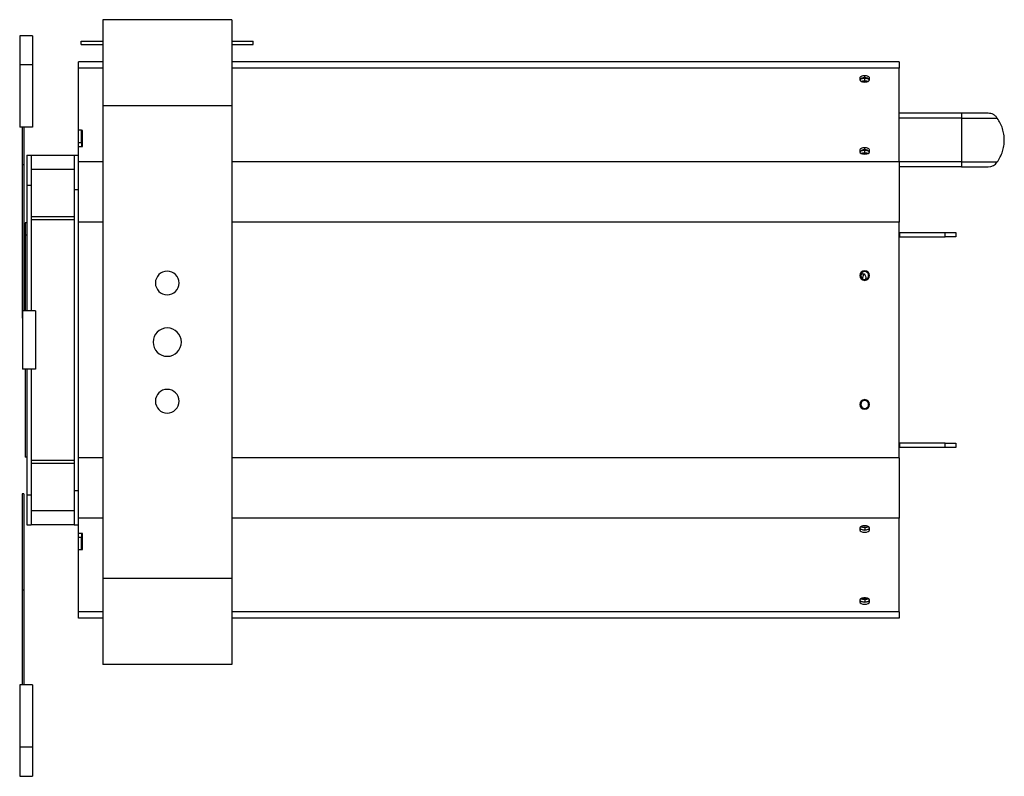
# Model space of a CAD drawing. Header units: millimetres. Extents: x 26 to 402, y 12 to 266.
# Tile 2 of 6: x 186 to 278, y 46 to 116. Entities that reach past the tile are written whole.
import ezdxf

# ---------------------------------------------------------------- set-up
doc = ezdxf.new("R2010")
doc.units = ezdxf.units.MM

msp = doc.modelspace()

# ---------------------------------------------------------------- linework, layer by layer
at = {"color": 7, "linetype": 'Continuous', "lineweight": 25}
for p, q in [((205.924, 116.425), (193.924, 116.425)), ((193.924, 116.425), (193.924, 108.425)), ((205.924, 116.425), (205.924, 108.425)), ((187.389, 114.922), (186.189, 114.922)), ((186.189, 114.922), (186.189, 112.222)), ((187.389, 114.922), (187.389, 112.222)), ((191.924, 114.425), (193.918, 114.425)), ((191.924, 114.125), (191.924, 114.425)), ((191.924, 114.125), (193.924, 114.125)), ((205.924, 114.425), (207.924, 114.425)), ((205.924, 114.125), (207.924, 114.125)), ((207.924, 114.125), (207.924, 114.425)), ((187.389, 112.222), (186.189, 112.222)), ((186.189, 112.222), (186.189, 106.422)), ((187.389, 112.222), (187.389, 106.422)), ((193.924, 112.515), (191.649, 112.515)), ((191.649, 111.913), (191.649, 112.515)), ((191.649, 106.15), (191.649, 111.913)), ((193.924, 111.913), (191.649, 111.913)), ((268.049, 112.515), (205.924, 112.515)), ((268.049, 111.913), (205.924, 111.913)), ((268.049, 112.515), (268.049, 111.913)), ((268.049, 103.212), (268.049, 111.913)), ((264.399, 110.989), (264.399, 110.839)), ((264.849, 111.006), (264.849, 111.214)), ((264.849, 110.764), (264.849, 110.981)), ((265.299, 110.839), (265.299, 110.989)), ((264.849, 110.674), (264.849, 110.614)), ((205.924, 108.425), (193.924, 108.425)), ((193.924, 108.425), (193.924, 64.425)), ((205.924, 108.425), (205.924, 64.425)), ((273.869, 107.722), (268.049, 107.722)), ((273.869, 107.257), (268.049, 107.257)), ((276.347, 107.722), (273.869, 107.722)), ((273.869, 107.722), (273.869, 107.257)), ((273.869, 107.257), (277.192, 107.257)), ((187.389, 106.422), (186.189, 106.422)), ((186.429, 106.422), (186.429, 102.906)), ((186.589, 106.422), (186.589, 102.906)), ((191.949, 106.15), (191.649, 106.15)), ((191.649, 105.011), (191.649, 106.15)), ((191.949, 105.011), (191.949, 106.15)), ((192.049, 106.112), (191.949, 106.112)), ((192.049, 104.612), (192.049, 106.112)), ((191.649, 105.011), (191.949, 105.011)), ((191.649, 104.612), (191.649, 105.011)), ((191.649, 103.212), (191.649, 104.612)), ((191.649, 104.612), (192.049, 104.612)), ((191.949, 105.011), (191.949, 104.612)), ((264.849, 104.304), (264.849, 104.512)), ((186.849, 103.822), (187.249, 103.822)), ((186.849, 103.822), (186.849, 101.022)), ((187.249, 103.822), (191.249, 103.822)), ((187.249, 103.822), (187.249, 101.022)), ((191.249, 103.822), (191.649, 103.822)), ((191.249, 103.822), (191.249, 100.622)), ((264.399, 104.287), (264.399, 104.137)), ((264.849, 104.063), (264.849, 104.28)), ((264.849, 103.973), (264.849, 103.912)), ((265.299, 104.137), (265.299, 104.287)), ((186.589, 102.906), (186.429, 102.906)), ((186.429, 102.906), (186.429, 88.647)), ((186.589, 102.906), (186.589, 89.322)), ((191.649, 97.591), (191.649, 103.212)), ((193.924, 103.212), (191.649, 103.212)), ((268.049, 103.212), (205.924, 103.212)), ((268.049, 103.212), (268.049, 97.591)), ((273.869, 103.187), (268.049, 103.187)), ((273.869, 102.722), (268.049, 102.722)), ((273.869, 103.187), (277.192, 103.187)), ((273.869, 102.722), (276.347, 102.722)), ((187.249, 102.508), (191.249, 102.508)), ((186.849, 101.022), (187.249, 101.022)), ((186.849, 101.022), (186.849, 94.237)), ((187.249, 101.022), (187.249, 89.322)), ((191.249, 100.622), (191.649, 100.622)), ((191.249, 100.622), (191.249, 72.622)), ((187.249, 98.108), (191.249, 98.108)), ((186.689, 97.522), (186.689, 96.391)), ((186.849, 97.522), (186.689, 97.522)), ((187.249, 97.822), (191.249, 97.822)), ((191.649, 75.652), (191.649, 97.591)), ((193.924, 97.591), (191.649, 97.591)), ((268.049, 97.591), (205.924, 97.591)), ((268.049, 75.652), (268.049, 97.591)), ((186.849, 96.391), (186.689, 96.391)), ((186.689, 96.391), (186.689, 89.322)), ((268.049, 96.621), (268.083, 96.622)), ((268.083, 96.622), (268.083, 96.222)), ((268.083, 96.622), (272.349, 96.622)), ((272.349, 96.222), (272.349, 96.622)), ((272.349, 96.622), (273.349, 96.622)), ((273.349, 96.622), (273.349, 96.222)), ((268.049, 96.22), (268.083, 96.222)), ((268.083, 96.222), (272.349, 96.222)), ((273.349, 96.222), (272.349, 96.222)), ((186.849, 94.237), (186.849, 89.322)), ((264.525, 92.442), (264.661, 92.442)), ((187.649, 89.322), (186.449, 89.322)), ((186.449, 89.322), (186.449, 83.922)), ((187.649, 89.322), (187.649, 83.922)), ((186.449, 88.647), (186.429, 88.647)), ((187.649, 83.922), (186.449, 83.922)), ((186.689, 83.922), (186.689, 75.722)), ((186.849, 83.922), (186.849, 77.27)), ((187.249, 83.922), (187.249, 72.222)), ((186.849, 77.27), (186.849, 72.222)), ((268.083, 77.022), (268.049, 77.024)), ((268.083, 77.022), (268.083, 76.622)), ((272.349, 77.022), (268.083, 77.022)), ((272.349, 76.622), (272.349, 77.022)), ((272.349, 77.022), (273.349, 77.022)), ((273.349, 77.022), (273.349, 76.622)), ((268.083, 76.622), (268.049, 76.623)), ((272.349, 76.622), (268.083, 76.622)), ((273.349, 76.622), (272.349, 76.622)), ((186.849, 75.722), (186.689, 75.722)), ((191.249, 75.422), (187.249, 75.422)), ((191.649, 70.032), (191.649, 75.652)), ((193.924, 75.652), (191.649, 75.652)), ((268.049, 75.652), (205.924, 75.652)), ((268.049, 75.652), (268.049, 70.032)), ((191.249, 75.136), (187.249, 75.136)), ((191.249, 72.622), (191.649, 72.622)), ((191.249, 72.622), (191.249, 69.422)), ((186.429, 72.299), (186.429, 63.35)), ((186.589, 72.299), (186.429, 72.299)), ((186.589, 72.299), (186.589, 63.35)), ((186.849, 72.222), (187.249, 72.222)), ((186.849, 72.222), (186.849, 69.422)), ((187.249, 72.222), (187.249, 69.422)), ((191.249, 70.736), (187.249, 70.736)), ((191.649, 68.632), (191.649, 70.032)), ((193.924, 70.032), (191.649, 70.032)), ((268.049, 70.032), (205.924, 70.032)), ((268.049, 61.33), (268.049, 70.032)), ((186.849, 69.422), (187.249, 69.422)), ((191.249, 69.422), (187.249, 69.422)), ((191.249, 69.422), (191.649, 69.422)), ((264.399, 69.107), (264.399, 68.957)), ((264.849, 69.271), (264.849, 69.332)), ((264.849, 69.181), (264.849, 68.964)), ((265.299, 68.957), (265.299, 69.107)), ((192.049, 68.632), (191.649, 68.632)), ((191.649, 68.232), (191.649, 68.632)), ((191.949, 68.232), (191.649, 68.232)), ((191.649, 67.093), (191.649, 68.232)), ((191.949, 68.632), (191.949, 68.232)), ((191.949, 67.093), (191.949, 68.232)), ((192.049, 67.132), (192.049, 68.632)), ((191.649, 61.33), (191.649, 67.093)), ((191.949, 67.093), (191.649, 67.093)), ((191.949, 67.132), (192.049, 67.132)), ((205.924, 64.425), (193.924, 64.425)), ((193.924, 64.425), (193.924, 56.425)), ((205.924, 64.425), (205.924, 56.425)), ((186.589, 63.35), (186.429, 63.35)), ((186.429, 63.35), (186.429, 54.524)), ((186.589, 63.35), (186.589, 54.524)), ((264.399, 62.405), (264.399, 62.255)), ((264.849, 62.569), (264.849, 62.63)), ((264.849, 62.48), (264.849, 62.263)), ((265.299, 62.255), (265.299, 62.405)), ((191.649, 60.729), (191.649, 61.33)), ((193.924, 61.33), (191.649, 61.33)), ((193.924, 60.729), (191.649, 60.729)), ((268.049, 61.33), (205.924, 61.33)), ((268.049, 60.729), (205.924, 60.729)), ((268.049, 61.33), (268.049, 60.729)), ((205.924, 56.425), (193.924, 56.425)), ((187.389, 54.524), (186.189, 54.524)), ((186.189, 54.524), (186.189, 48.724)), ((187.389, 54.524), (187.389, 48.724)), ((187.389, 48.724), (186.189, 48.724)), ((186.189, 48.724), (186.189, 46.024)), ((187.389, 48.724), (187.389, 46.024)), ((186.189, 46.024), (187.389, 46.024))]:
    msp.add_line(p, q, dxfattribs=at)
at = {"color": 7, "linetype": 'Continuous', "lineweight": 25, "flags": 128}
for points in [[(264.849, 111.214), (264.761, 111.21), (264.677, 111.197), (264.599, 111.176), (264.531, 111.148), (264.475, 111.114), (264.433, 111.075), (264.407, 111.033), (264.399, 110.989)], [(264.478, 110.909), (264.638, 110.96), (264.849, 110.981)], [(265.299, 110.989), (265.29, 111.033), (265.265, 111.075), (265.223, 111.114), (265.167, 111.148), (265.099, 111.176), (265.021, 111.197), (264.937, 111.21), (264.849, 111.214)], [(264.849, 110.981), (265.059, 110.96), (265.22, 110.909)], [(264.399, 110.839), (264.433, 110.753), (264.531, 110.68), (264.677, 110.631), (264.849, 110.614), (265.021, 110.631), (265.167, 110.68), (265.265, 110.753), (265.299, 110.839)], [(264.495, 110.7), (264.638, 110.743), (264.849, 110.764)], [(264.636, 110.641), (264.707, 110.66), (264.849, 110.674)], [(264.849, 110.764), (265.059, 110.743), (265.202, 110.7)], [(264.849, 110.674), (264.99, 110.66), (265.061, 110.641)], [(264.849, 104.512), (264.761, 104.508), (264.677, 104.495), (264.599, 104.474), (264.531, 104.446), (264.475, 104.412), (264.433, 104.373), (264.407, 104.331), (264.399, 104.287)], [(265.299, 104.287), (265.29, 104.331), (265.265, 104.373), (265.223, 104.412), (265.167, 104.446), (265.099, 104.474), (265.021, 104.495), (264.937, 104.508), (264.849, 104.512)], [(264.399, 104.137), (264.433, 104.051), (264.531, 103.978), (264.677, 103.929), (264.849, 103.912), (265.021, 103.929), (265.167, 103.978), (265.265, 104.051), (265.299, 104.137)], [(264.481, 104.209), (264.638, 104.259), (264.849, 104.28)], [(264.494, 103.998), (264.638, 104.042), (264.849, 104.063)], [(264.636, 103.939), (264.707, 103.959), (264.849, 103.973)], [(264.849, 104.28), (265.059, 104.259), (265.217, 104.209)], [(264.849, 104.063), (265.059, 104.042), (265.203, 103.998)], [(264.849, 103.973), (264.99, 103.959), (265.062, 103.939)], [(264.479, 92.608), (264.522, 92.689), (264.602, 92.765), (264.697, 92.792), (264.791, 92.765), (264.872, 92.689), (264.925, 92.576), (264.944, 92.442)], [(264.686, 92.29), (264.68, 92.308), (264.661, 92.442)], [(264.944, 92.442), (264.925, 92.308), (264.907, 92.256)], [(264.849, 69.332), (264.761, 69.327), (264.677, 69.315), (264.599, 69.294), (264.531, 69.266), (264.475, 69.232), (264.433, 69.193), (264.407, 69.151), (264.399, 69.107)], [(264.399, 68.957), (264.433, 68.871), (264.531, 68.798), (264.677, 68.749), (264.849, 68.732), (265.021, 68.749), (265.167, 68.798), (265.265, 68.871), (265.299, 68.957)], [(264.402, 69.136), (264.433, 69.078), (264.531, 69.005), (264.677, 68.957), (264.849, 68.94), (265.021, 68.957), (265.167, 69.005), (265.265, 69.078), (265.295, 69.136)], [(264.481, 69.035), (264.638, 68.985), (264.849, 68.964)], [(264.494, 69.245), (264.638, 69.202), (264.849, 69.181)], [(264.849, 69.271), (264.707, 69.285), (264.636, 69.305)], [(265.299, 69.107), (265.29, 69.151), (265.265, 69.193), (265.223, 69.232), (265.167, 69.266), (265.099, 69.294), (265.021, 69.315), (264.937, 69.327), (264.849, 69.332)], [(265.062, 69.305), (264.99, 69.285), (264.849, 69.271)], [(264.849, 69.181), (265.059, 69.202), (265.203, 69.245)], [(264.849, 68.964), (265.059, 68.985), (265.217, 69.035)], [(264.849, 62.63), (264.761, 62.625), (264.677, 62.613), (264.599, 62.592), (264.531, 62.564), (264.475, 62.53), (264.433, 62.491), (264.407, 62.449), (264.399, 62.405)], [(264.402, 62.434), (264.433, 62.376), (264.531, 62.303), (264.677, 62.255), (264.849, 62.238), (265.021, 62.255), (265.167, 62.303), (265.265, 62.376), (265.295, 62.434)], [(264.478, 62.335), (264.638, 62.284), (264.849, 62.263)], [(264.495, 62.544), (264.638, 62.501), (264.849, 62.48)], [(264.849, 62.569), (264.707, 62.583), (264.636, 62.603)], [(265.299, 62.405), (265.29, 62.449), (265.265, 62.491), (265.223, 62.53), (265.167, 62.564), (265.099, 62.592), (265.021, 62.613), (264.937, 62.625), (264.849, 62.63)], [(265.061, 62.603), (264.99, 62.583), (264.849, 62.569)], [(264.849, 62.48), (265.059, 62.501), (265.202, 62.544)], [(264.849, 62.263), (265.059, 62.284), (265.22, 62.335)], [(264.399, 62.255), (264.433, 62.169), (264.531, 62.096), (264.677, 62.047), (264.849, 62.03), (265.021, 62.047), (265.167, 62.096), (265.265, 62.169), (265.299, 62.255)]]:
    msp.add_lwpolyline(points, dxfattribs=at)
at = {"color": 7, "linetype": 'Continuous', "lineweight": 25}
for centre, radius, start, end in [((264.772, 110.575), 0.438, 79.88684, 147.55183), ((264.926, 110.575), 0.438, 32.44823, 100.11315), ((264.772, 103.873), 0.438, 79.88683, 147.55186), ((264.926, 103.873), 0.438, 32.44814, 100.11317), ((276.347, 103.722), 1, 270.0573, 327.69709), ((276.349, 103.722), 1, 269.9427, 327.6358), ((199.924, 91.925), 1.1, 0, 180), ((264.849, 92.622), 0.45, 0, 180), ((264.849, 92.622), 0.45, 180, 0), ((264.849, 92.622), 0.37, 0, 180), ((264.849, 92.622), 0.37, 180, 0), ((265.039, 92.463), 0.378, 128.639, 183.17131), ((199.924, 91.925), 1.1, 180, 0), ((199.924, 86.425), 1.32, 0, 180), ((199.924, 86.425), 1.32, 180, 0), ((199.924, 80.925), 1.1, 0, 180), ((199.924, 80.925), 1.1, 180, 0), ((264.849, 80.622), 0.45, 0, 180), ((264.849, 80.622), 0.37, 0, 180), ((264.849, 80.622), 0.45, 180, 0), ((264.849, 80.622), 0.37, 180, 0)]:
    msp.add_arc(centre, radius, start, end, dxfattribs=at)
for points in [[(273.869, 107.256), (273.869, 107.104), (273.869, 106.801), (273.869, 106.294), (273.869, 105.765), (273.869, 105.222), (273.869, 104.679), (273.869, 104.15), (273.869, 103.643), (273.869, 103.339), (273.869, 103.187)], [(277.192, 107.256), (277.142, 107.324), (277.042, 107.459), (276.835, 107.605), (276.6, 107.703), (276.433, 107.716), (276.349, 107.722)], [(277.192, 103.187), (277.291, 103.339), (277.489, 103.643), (277.692, 104.15), (277.819, 104.679), (277.861, 105.222), (277.819, 105.765), (277.692, 106.294), (277.489, 106.801), (277.291, 107.104), (277.192, 107.256)], [(273.869, 103.187), (273.869, 103.12), (273.869, 102.985), (273.869, 102.838), (273.869, 102.741), (273.869, 102.728), (273.869, 102.722)]]:
    msp.add_open_spline(points, degree=3, dxfattribs=at)

doc.saveas('drawing.dxf')
